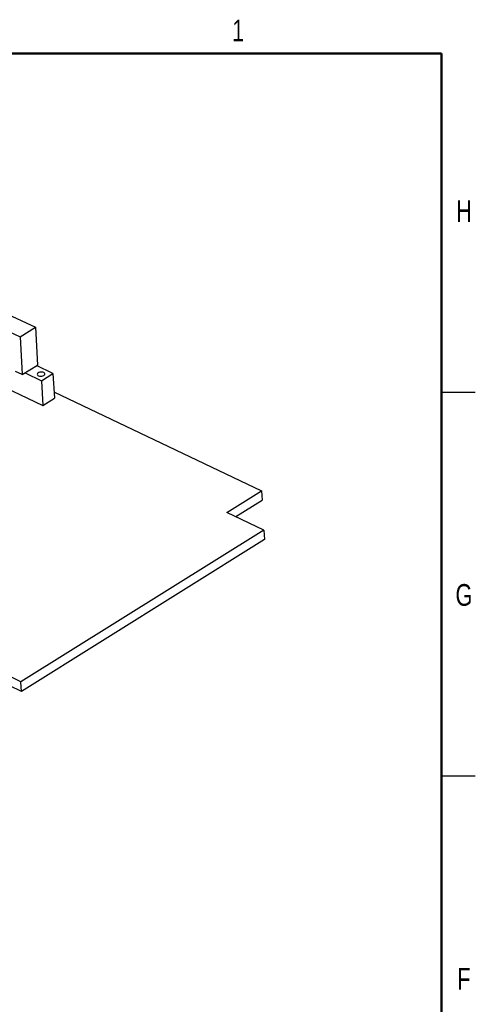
# Model space of a CAD drawing. Header units: inches. Extents: x 0.1 to 43.9, y 0.1 to 33.9.
# Tile 48 of 48: x 38.8 to 43.9, y 23 to 33.9. Entities that reach past the tile are written whole.
import ezdxf

# ---------------------------------------------------------------- set-up
doc = ezdxf.new("R2010")
doc.units = ezdxf.units.IN
doc.header["$MEASUREMENT"] = 0
doc.styles.add('SLDTEXTSTYLE0', font='TXT', dxfattribs={"width": 0.75})

msp = doc.modelspace()

# ---------------------------------------------------------------- linework, layer by layer
at = {"color": 7, "linetype": 'Continuous', "lineweight": 50}
for p, q in [((0.5, 33.5), (43.5, 33.5)), ((43.5, 33.5), (43.5, 0.5))]:
    msp.add_line(p, q, dxfattribs=at)
at = {"color": 7, "linetype": 'Continuous', "lineweight": 25}
for p, q in [((38.639, 30.64), (39.003, 30.467)), ((38.468, 30.534), (38.832, 30.36)), ((38.832, 30.36), (39.003, 30.467)), ((39.003, 30.467), (39.026, 30.049)), ((38.832, 30.36), (38.855, 29.943)), ((38.855, 29.943), (39.026, 30.049)), ((39.197, 29.956), (39.015, 30.043)), ((38.855, 29.943), (38.783, 29.977)), ((38.887, 29.963), (39.069, 29.876)), ((39.069, 29.876), (39.197, 29.956)), ((39.069, 29.876), (39.084, 29.602)), ((39.197, 29.956), (39.212, 29.682)), ((38.573, 29.846), (39.084, 29.602)), ((39.084, 29.602), (39.212, 29.682)), ((39.208, 29.754), (41.507, 28.658)), ((43.5, 29.75), (43.875, 29.75)), ((41.123, 28.417), (41.507, 28.658)), ((41.507, 28.658), (41.513, 28.553)), ((41.221, 28.371), (41.513, 28.553)), ((41.533, 28.222), (41.123, 28.417)), ((41.533, 28.222), (38.842, 26.541)), ((41.533, 28.222), (41.539, 28.118)), ((41.539, 28.118), (38.847, 26.436)), ((38.847, 26.436), (37.578, 27.042)), ((38.842, 26.541), (37.637, 27.116)), ((38.847, 26.436), (38.842, 26.541)), ((43.5, 25.5), (43.875, 25.5))]:
    msp.add_line(p, q, dxfattribs=at)
at = {"color": 7, "linetype": 'Continuous', "lineweight": 25, "flags": 128}
msp.add_lwpolyline([(39.096, 29.933), (39.103, 29.939), (39.107, 29.946), (39.107, 29.953), (39.103, 29.96), (39.096, 29.965), (39.086, 29.969), (39.075, 29.971), (39.062, 29.971), (39.05, 29.969), (39.039, 29.966), (39.03, 29.96), (39.024, 29.954), (39.022, 29.947), (39.024, 29.94), (39.03, 29.934), (39.038, 29.929), (39.049, 29.926), (39.061, 29.925), (39.074, 29.926), (39.086, 29.929), (39.096, 29.933)], dxfattribs=at)

# ---------------------------------------------------------------- texts
at = {"color": 7, "linetype": 'Continuous', "lineweight": 0, "char_height": 0.24, "attachment_point": 2, "style": 'SLDTEXTSTYLE0'}
for s, insert in [('1', (41.248, 33.873)), ('H', (43.749, 31.874)), ('G', (43.749, 27.624)), ('F', (43.748, 23.374))]:
    msp.add_mtext(s, dxfattribs=dict(at, insert=insert))

doc.saveas('drawing.dxf')
